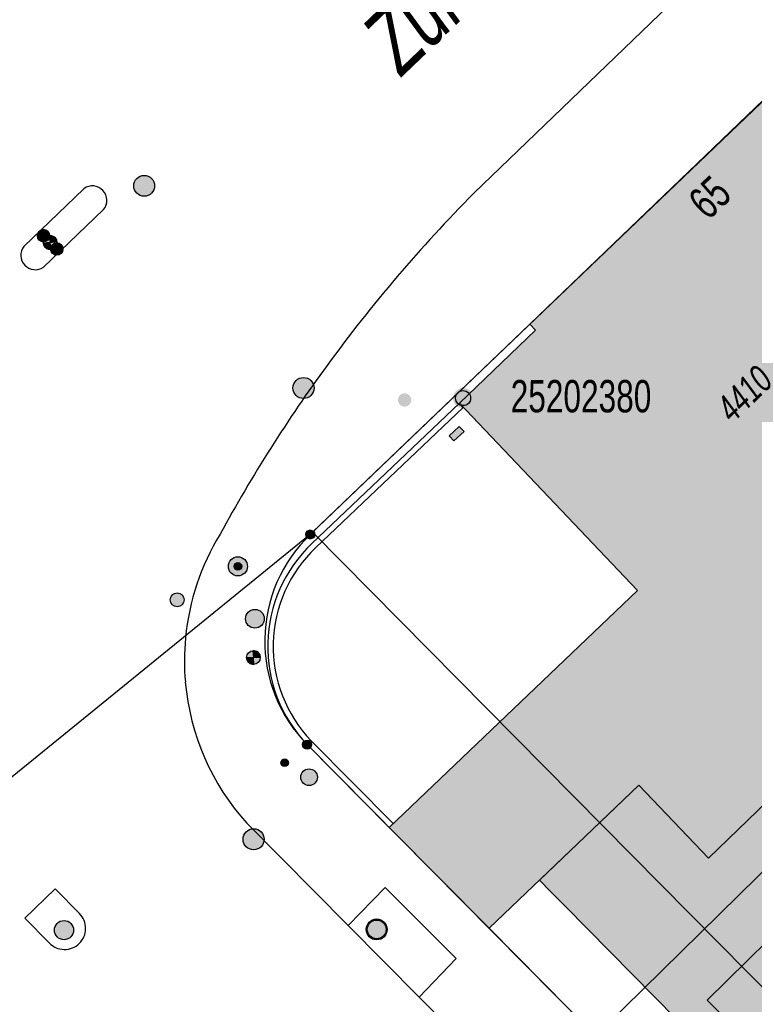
# Model space of a CAD drawing. Header units: metres. Extents: x 2695751 to 2696029, y 1260877 to 1261206.
# Tile 57 of 69: x 2695860 to 2695886, y 1261119 to 1261154. Entities that reach past the tile are written whole.
import ezdxf

# ---------------------------------------------------------------- set-up
doc = ezdxf.new("R2010")
doc.units = ezdxf.units.M
doc.linetypes.add('AUSGEZOGEN', pattern=[0])
for name, color, linetype in [('AV_Flächen (EO)', 7, 'AUSGEZOGEN'), ('AV_Gebäudeflächen (BB)', 7, 'AUSGEZOGEN'), ('AV_Gebäudeflächen ut.', 7, 'AUSGEZOGEN'), ('AV_Haus-Nr.', 7, 'AUSGEZOGEN'), ('AV_Höhenfixpunkt-Nr.', 7, 'AUSGEZOGEN'), ('AV_Linien (BB)', 7, 'AUSGEZOGEN'), ('AV_Strassennamen', 7, 'AUSGEZOGEN'), ('AV_Versicherung-Nr.', 7, 'AUSGEZOGEN'), ('Liegenschaftsgrenzen', 7, 'AUSGEZOGEN'), ('PFAV', 255, 'AUSGEZOGEN'), ('PFAW', 255, 'AUSGEZOGEN'), ('PFEW', 255, 'AUSGEZOGEN'), ('PFGA', 255, 'AUSGEZOGEN'), ('PFWA', 255, 'AUSGEZOGEN'), ('RAEW', 8, 'AUSGEZOGEN'), ('RP_Abstandslinie', 7, 'AUSGEZOGEN')]:
    doc.layers.add(name, color=color, linetype=linetype)
doc.styles.add('ARIAL', font='arial.ttf')

msp = doc.modelspace()

# ---------------------------------------------------------------- hatches: boundary and pattern name
at = {"layer": 'AV_Gebäudeflächen (BB)', "true_color": 0xd2d2d2, "transparency": 33554687}
msp.add_hatch(color=254, dxfattribs=at).paths.add_polyline_path([(2695898.74, 1261148.73), (2695891.76, 1261156.04), (2695878.371, 1261143.22), (2695878.576, 1261143.007), (2695875.837, 1261140.373), (2695882.233, 1261133.65), (2695873.316, 1261125.135), (2695876.905, 1261121.514), (2695881.16, 1261125.577), (2695882.281, 1261126.648), (2695884.785, 1261124.026), (2695890.427, 1261129.48), (2695889.224, 1261130.739), (2695895.665, 1261136.946), (2695891.276, 1261141.584)])
at = {"layer": 'AV_Gebäudeflächen ut.', "true_color": 0xf5f5f5, "transparency": 33554687}
msp.add_hatch(color=7, dxfattribs=at).paths.add_polyline_path([(2695920.674, 1261104.012), (2695921.253, 1261103.412), (2695923.977, 1261100.589), (2695924.363, 1261100.189), (2695928.364, 1261104.157), (2695928.401, 1261110.115), (2695910.863, 1261127.899), (2695906.013, 1261132.83), (2695902.491, 1261136.388), (2695901.163, 1261137.738), (2695900.023, 1261138.852), (2695896.884, 1261135.658), (2695890.427, 1261129.48), (2695884.785, 1261124.026), (2695882.281, 1261126.648), (2695878.715, 1261123.242), (2695879.128, 1261122.823), (2695879.651, 1261122.293), (2695888.429, 1261113.373), (2695889.912, 1261111.872), (2695895.271, 1261106.429), (2695895.888, 1261105.802), (2695897.102, 1261104.565), (2695897.815, 1261103.843), (2695900.651, 1261100.989), (2695902.133, 1261099.484), (2695907.093, 1261094.494), (2695908.572, 1261092.969), (2695908.875, 1261092.681), (2695909, 1261092.552), (2695913.563, 1261096.968), (2695913.438, 1261097.097), (2695910.722, 1261099.837), (2695912.103, 1261101.208), (2695910.196, 1261103.128), (2695908.815, 1261101.757), (2695906.07, 1261104.543), (2695907.444, 1261105.891), (2695905.562, 1261107.808), (2695904.181, 1261106.454), (2695899.499, 1261111.226), (2695900.822, 1261112.538), (2695898.854, 1261114.522), (2695897.531, 1261113.21), (2695892.934, 1261117.886), (2695894.3, 1261119.235), (2695892.427, 1261121.132), (2695891.061, 1261119.783), (2695886.981, 1261123.902), (2695895.994, 1261132.798), (2695922.576, 1261105.896)])
at = {"layer": 'PFAV', "transparency": 33554687}
for points in [[(2695876.332, 1261140.56), (2695876.324, 1261140.633), (2695876.302, 1261140.703), (2695876.267, 1261140.767), (2695876.219, 1261140.822), (2695876.161, 1261140.867), (2695876.096, 1261140.899), (2695876.025, 1261140.918), (2695875.952, 1261140.921), (2695875.879, 1261140.91), (2695875.811, 1261140.885), (2695875.749, 1261140.846), (2695875.695, 1261140.796), (2695875.654, 1261140.736), (2695875.625, 1261140.668), (2695875.61, 1261140.597), (2695875.61, 1261140.523), (2695875.625, 1261140.452), (2695875.654, 1261140.384), (2695875.695, 1261140.324), (2695875.749, 1261140.274), (2695875.811, 1261140.235), (2695875.879, 1261140.21), (2695875.952, 1261140.199), (2695876.025, 1261140.202), (2695876.096, 1261140.221), (2695876.161, 1261140.253), (2695876.219, 1261140.298), (2695876.267, 1261140.353), (2695876.302, 1261140.417), (2695876.324, 1261140.487)], [(2695870.636, 1261135.659), (2695870.633, 1261135.692), (2695870.623, 1261135.723), (2695870.607, 1261135.752), (2695870.586, 1261135.777), (2695870.56, 1261135.797), (2695870.53, 1261135.811), (2695870.499, 1261135.82), (2695870.466, 1261135.821), (2695870.433, 1261135.816), (2695870.402, 1261135.805), (2695870.375, 1261135.788), (2695870.351, 1261135.765), (2695870.332, 1261135.738), (2695870.319, 1261135.708), (2695870.312, 1261135.675), (2695870.312, 1261135.643), (2695870.319, 1261135.61), (2695870.332, 1261135.58), (2695870.351, 1261135.553), (2695870.375, 1261135.53), (2695870.402, 1261135.513), (2695870.433, 1261135.502), (2695870.466, 1261135.497), (2695870.499, 1261135.498), (2695870.53, 1261135.507), (2695870.56, 1261135.521), (2695870.586, 1261135.541), (2695870.607, 1261135.566), (2695870.623, 1261135.595), (2695870.633, 1261135.626)], [(2695870.526, 1261128.109), (2695870.523, 1261128.142), (2695870.513, 1261128.173), (2695870.497, 1261128.202), (2695870.476, 1261128.227), (2695870.45, 1261128.247), (2695870.42, 1261128.261), (2695870.389, 1261128.27), (2695870.356, 1261128.271), (2695870.323, 1261128.266), (2695870.292, 1261128.255), (2695870.265, 1261128.238), (2695870.241, 1261128.215), (2695870.222, 1261128.188), (2695870.209, 1261128.158), (2695870.202, 1261128.125), (2695870.202, 1261128.093), (2695870.209, 1261128.06), (2695870.222, 1261128.03), (2695870.241, 1261128.003), (2695870.265, 1261127.98), (2695870.292, 1261127.963), (2695870.323, 1261127.952), (2695870.356, 1261127.947), (2695870.389, 1261127.948), (2695870.42, 1261127.957), (2695870.45, 1261127.971), (2695870.476, 1261127.991), (2695870.497, 1261128.016), (2695870.513, 1261128.045), (2695870.523, 1261128.076)]]:
    msp.add_hatch(color=7, dxfattribs=at).paths.add_polyline_path(points)
at = {"layer": 'PFAW', "transparency": 33554687}
for points in [[(2695870.613, 1261140.924), (2695870.605, 1261141), (2695870.582, 1261141.073), (2695870.545, 1261141.14), (2695870.495, 1261141.199), (2695870.434, 1261141.246), (2695870.365, 1261141.279), (2695870.291, 1261141.299), (2695870.215, 1261141.302), (2695870.139, 1261141.291), (2695870.067, 1261141.264), (2695870.002, 1261141.224), (2695869.946, 1261141.171), (2695869.903, 1261141.108), (2695869.872, 1261141.037), (2695869.857, 1261140.962), (2695869.857, 1261140.886), (2695869.872, 1261140.811), (2695869.903, 1261140.74), (2695869.946, 1261140.677), (2695870.002, 1261140.624), (2695870.067, 1261140.584), (2695870.139, 1261140.557), (2695870.215, 1261140.546), (2695870.291, 1261140.549), (2695870.365, 1261140.569), (2695870.434, 1261140.602), (2695870.495, 1261140.649), (2695870.545, 1261140.708), (2695870.582, 1261140.775), (2695870.605, 1261140.848)], [(2695868.819, 1261124.707), (2695868.811, 1261124.783), (2695868.788, 1261124.856), (2695868.751, 1261124.923), (2695868.701, 1261124.982), (2695868.64, 1261125.029), (2695868.571, 1261125.062), (2695868.497, 1261125.082), (2695868.421, 1261125.085), (2695868.345, 1261125.074), (2695868.273, 1261125.047), (2695868.208, 1261125.007), (2695868.152, 1261124.954), (2695868.109, 1261124.891), (2695868.078, 1261124.82), (2695868.063, 1261124.745), (2695868.063, 1261124.669), (2695868.078, 1261124.594), (2695868.109, 1261124.523), (2695868.152, 1261124.46), (2695868.208, 1261124.407), (2695868.273, 1261124.367), (2695868.345, 1261124.34), (2695868.421, 1261124.329), (2695868.497, 1261124.332), (2695868.571, 1261124.352), (2695868.64, 1261124.385), (2695868.701, 1261124.432), (2695868.751, 1261124.491), (2695868.788, 1261124.558), (2695868.811, 1261124.631)]]:
    msp.add_hatch(color=253, dxfattribs=at).paths.add_polyline_path(points)
at = {"layer": 'PFEW', "transparency": 33554687}
for points in [[(2695864.873, 1261148.275), (2695864.849, 1261148.346), (2695864.81, 1261148.412), (2695864.76, 1261148.468), (2695864.698, 1261148.513), (2695864.63, 1261148.545), (2695864.556, 1261148.562), (2695864.48, 1261148.564), (2695864.405, 1261148.551), (2695864.335, 1261148.523), (2695864.271, 1261148.481), (2695864.218, 1261148.427), (2695864.176, 1261148.364), (2695864.148, 1261148.293), (2695864.134, 1261148.219), (2695864.136, 1261148.143), (2695864.153, 1261148.069), (2695864.185, 1261148), (2695864.23, 1261147.939), (2695864.286, 1261147.888), (2695864.351, 1261147.849), (2695864.423, 1261147.825), (2695864.498, 1261147.815), (2695864.574, 1261147.821), (2695864.647, 1261147.842), (2695864.714, 1261147.877), (2695864.773, 1261147.925), (2695864.821, 1261147.983), (2695864.856, 1261148.051), (2695864.877, 1261148.124), (2695864.883, 1261148.199)], [(2695861.045, 1261146.239), (2695861.06, 1261146.255), (2695861.074, 1261146.273), (2695861.085, 1261146.292), (2695861.094, 1261146.313), (2695861.101, 1261146.334), (2695861.107, 1261146.356), (2695861.109, 1261146.378), (2695861.11, 1261146.4), (2695861.108, 1261146.423), (2695861.104, 1261146.445), (2695861.098, 1261146.466), (2695861.09, 1261146.487), (2695861.079, 1261146.507), (2695861.067, 1261146.525), (2695861.053, 1261146.543), (2695861.037, 1261146.558), (2695861.02, 1261146.572), (2695861.001, 1261146.585), (2695860.981, 1261146.595), (2695860.961, 1261146.603), (2695860.939, 1261146.61), (2695860.917, 1261146.614), (2695860.895, 1261146.615), (2695860.873, 1261146.615), (2695860.85, 1261146.612), (2695860.829, 1261146.607), (2695860.808, 1261146.6), (2695860.787, 1261146.59), (2695860.768, 1261146.579), (2695860.75, 1261146.566), (2695860.733, 1261146.551), (2695860.718, 1261146.534), (2695860.705, 1261146.516), (2695860.694, 1261146.497), (2695860.684, 1261146.476), (2695860.677, 1261146.455), (2695860.672, 1261146.434), (2695860.669, 1261146.411), (2695860.669, 1261146.389), (2695860.67, 1261146.367), (2695860.674, 1261146.345), (2695860.681, 1261146.323), (2695860.689, 1261146.303), (2695860.699, 1261146.283), (2695860.712, 1261146.264), (2695860.726, 1261146.247), (2695860.741, 1261146.231), (2695860.759, 1261146.217), (2695860.777, 1261146.205), (2695860.797, 1261146.194), (2695860.818, 1261146.186), (2695860.839, 1261146.18), (2695860.861, 1261146.176), (2695860.884, 1261146.174), (2695860.906, 1261146.175), (2695860.928, 1261146.177), (2695860.95, 1261146.183), (2695860.971, 1261146.19), (2695860.992, 1261146.199), (2695861.011, 1261146.21), (2695861.029, 1261146.224)], [(2695861.293, 1261146.332), (2695861.254, 1261146.362), (2695861.209, 1261146.384), (2695861.16, 1261146.396), (2695861.11, 1261146.399), (2695861.061, 1261146.391), (2695861.014, 1261146.373), (2695860.972, 1261146.346), (2695860.936, 1261146.312), (2695860.907, 1261146.271), (2695860.888, 1261146.225), (2695860.878, 1261146.175), (2695860.878, 1261146.125), (2695860.889, 1261146.077), (2695860.909, 1261146.031), (2695860.937, 1261145.99), (2695860.974, 1261145.955), (2695861.016, 1261145.929), (2695861.063, 1261145.912), (2695861.113, 1261145.905), (2695861.163, 1261145.908), (2695861.211, 1261145.92), (2695861.256, 1261145.943), (2695861.295, 1261145.974), (2695861.328, 1261146.012), (2695861.352, 1261146.055), (2695861.366, 1261146.103), (2695861.371, 1261146.153), (2695861.366, 1261146.203), (2695861.351, 1261146.25), (2695861.326, 1261146.294)], [(2695861.211, 1261146.073), (2695861.196, 1261146.057), (2695861.182, 1261146.039), (2695861.171, 1261146.02), (2695861.162, 1261145.999), (2695861.155, 1261145.978), (2695861.149, 1261145.956), (2695861.147, 1261145.934), (2695861.146, 1261145.912), (2695861.148, 1261145.889), (2695861.152, 1261145.867), (2695861.158, 1261145.846), (2695861.166, 1261145.825), (2695861.177, 1261145.805), (2695861.189, 1261145.787), (2695861.203, 1261145.769), (2695861.219, 1261145.754), (2695861.236, 1261145.74), (2695861.255, 1261145.727), (2695861.275, 1261145.717), (2695861.295, 1261145.709), (2695861.317, 1261145.702), (2695861.339, 1261145.698), (2695861.361, 1261145.697), (2695861.383, 1261145.697), (2695861.406, 1261145.7), (2695861.427, 1261145.705), (2695861.448, 1261145.712), (2695861.469, 1261145.722), (2695861.488, 1261145.733), (2695861.506, 1261145.746), (2695861.523, 1261145.761), (2695861.538, 1261145.778), (2695861.551, 1261145.796), (2695861.562, 1261145.815), (2695861.572, 1261145.836), (2695861.579, 1261145.857), (2695861.584, 1261145.878), (2695861.587, 1261145.901), (2695861.587, 1261145.923), (2695861.586, 1261145.945), (2695861.582, 1261145.967), (2695861.575, 1261145.989), (2695861.567, 1261146.009), (2695861.557, 1261146.029), (2695861.544, 1261146.048), (2695861.53, 1261146.065), (2695861.515, 1261146.081), (2695861.497, 1261146.095), (2695861.479, 1261146.107), (2695861.459, 1261146.118), (2695861.438, 1261146.126), (2695861.417, 1261146.132), (2695861.395, 1261146.136), (2695861.372, 1261146.138), (2695861.35, 1261146.137), (2695861.328, 1261146.135), (2695861.306, 1261146.129), (2695861.285, 1261146.122), (2695861.264, 1261146.113), (2695861.245, 1261146.102), (2695861.227, 1261146.088)], [(2695867.532, 1261134.514), (2695867.534, 1261134.479), (2695867.54, 1261134.444), (2695867.548, 1261134.411), (2695867.56, 1261134.378), (2695867.576, 1261134.347), (2695867.594, 1261134.317), (2695867.615, 1261134.29), (2695867.639, 1261134.265), (2695867.666, 1261134.242), (2695867.694, 1261134.222), (2695867.725, 1261134.205), (2695867.757, 1261134.191), (2695867.79, 1261134.181), (2695867.824, 1261134.174), (2695867.859, 1261134.17), (2695867.894, 1261134.17), (2695867.928, 1261134.174), (2695867.962, 1261134.181), (2695867.996, 1261134.191), (2695868.028, 1261134.205), (2695868.058, 1261134.222), (2695868.087, 1261134.242), (2695868.113, 1261134.265), (2695868.137, 1261134.29), (2695868.158, 1261134.317), (2695868.177, 1261134.347), (2695868.192, 1261134.378), (2695868.204, 1261134.411), (2695868.213, 1261134.444), (2695868.218, 1261134.479), (2695868.22, 1261134.514), (2695868.218, 1261134.548), (2695868.213, 1261134.583), (2695868.204, 1261134.617), (2695868.192, 1261134.649), (2695868.177, 1261134.681), (2695868.158, 1261134.71), (2695868.137, 1261134.738), (2695868.113, 1261134.763), (2695868.087, 1261134.786), (2695868.058, 1261134.805), (2695868.028, 1261134.822), (2695867.996, 1261134.836), (2695867.962, 1261134.846), (2695867.928, 1261134.853), (2695867.894, 1261134.857), (2695867.859, 1261134.857), (2695867.824, 1261134.853), (2695867.79, 1261134.846), (2695867.757, 1261134.836), (2695867.725, 1261134.822), (2695867.694, 1261134.805), (2695867.666, 1261134.786), (2695867.639, 1261134.763), (2695867.615, 1261134.738), (2695867.594, 1261134.71), (2695867.576, 1261134.681), (2695867.56, 1261134.649), (2695867.548, 1261134.617), (2695867.54, 1261134.583), (2695867.534, 1261134.548)], [(2695868.151, 1261132.632), (2695868.152, 1261132.598), (2695868.157, 1261132.564), (2695868.166, 1261132.531), (2695868.178, 1261132.499), (2695868.193, 1261132.468), (2695868.211, 1261132.439), (2695868.232, 1261132.412), (2695868.255, 1261132.387), (2695868.281, 1261132.365), (2695868.309, 1261132.346), (2695868.339, 1261132.329), (2695868.371, 1261132.316), (2695868.403, 1261132.305), (2695868.437, 1261132.298), (2695868.471, 1261132.295), (2695868.505, 1261132.295), (2695868.539, 1261132.298), (2695868.573, 1261132.305), (2695868.605, 1261132.316), (2695868.637, 1261132.329), (2695868.667, 1261132.346), (2695868.695, 1261132.365), (2695868.721, 1261132.387), (2695868.744, 1261132.412), (2695868.765, 1261132.439), (2695868.783, 1261132.468), (2695868.798, 1261132.499), (2695868.81, 1261132.531), (2695868.819, 1261132.564), (2695868.824, 1261132.598), (2695868.825, 1261132.632), (2695868.824, 1261132.666), (2695868.819, 1261132.7), (2695868.81, 1261132.733), (2695868.798, 1261132.765), (2695868.783, 1261132.796), (2695868.765, 1261132.825), (2695868.744, 1261132.852), (2695868.721, 1261132.877), (2695868.695, 1261132.899), (2695868.667, 1261132.918), (2695868.637, 1261132.935), (2695868.605, 1261132.948), (2695868.573, 1261132.959), (2695868.539, 1261132.966), (2695868.505, 1261132.969), (2695868.471, 1261132.969), (2695868.437, 1261132.966), (2695868.403, 1261132.959), (2695868.371, 1261132.948), (2695868.339, 1261132.935), (2695868.309, 1261132.918), (2695868.281, 1261132.899), (2695868.255, 1261132.877), (2695868.232, 1261132.852), (2695868.211, 1261132.825), (2695868.193, 1261132.796), (2695868.178, 1261132.765), (2695868.166, 1261132.733), (2695868.157, 1261132.7), (2695868.152, 1261132.666)], [(2695868.613, 1261131.404), (2695868.575, 1261131.437), (2695868.532, 1261131.462), (2695868.484, 1261131.477), (2695868.434, 1261131.482), (2695868.385, 1261131.477), (2695868.337, 1261131.463), (2695868.293, 1261131.439), (2695868.255, 1261131.407), (2695868.224, 1261131.367), (2695868.202, 1261131.322), (2695868.189, 1261131.274), (2695868.186, 1261131.224), (2695868.193, 1261131.175), (2695868.21, 1261131.128), (2695868.236, 1261131.085), (2695868.271, 1261131.049), (2695868.311, 1261131.02), (2695868.357, 1261131), (2695868.406, 1261130.989), (2695868.456, 1261130.989), (2695868.505, 1261130.999), (2695868.551, 1261131.018), (2695868.593, 1261131.046), (2695868.627, 1261131.082), (2695868.654, 1261131.125), (2695868.672, 1261131.171), (2695868.68, 1261131.221), (2695868.677, 1261131.271), (2695868.665, 1261131.319), (2695868.643, 1261131.364)], [(2695861.282, 1261121.442), (2695861.284, 1261121.407), (2695861.29, 1261121.372), (2695861.298, 1261121.339), (2695861.31, 1261121.306), (2695861.326, 1261121.275), (2695861.344, 1261121.245), (2695861.365, 1261121.218), (2695861.389, 1261121.193), (2695861.416, 1261121.17), (2695861.444, 1261121.15), (2695861.475, 1261121.133), (2695861.507, 1261121.119), (2695861.54, 1261121.109), (2695861.574, 1261121.102), (2695861.609, 1261121.098), (2695861.644, 1261121.098), (2695861.678, 1261121.102), (2695861.712, 1261121.109), (2695861.746, 1261121.119), (2695861.778, 1261121.133), (2695861.808, 1261121.15), (2695861.837, 1261121.17), (2695861.863, 1261121.193), (2695861.887, 1261121.218), (2695861.908, 1261121.245), (2695861.927, 1261121.275), (2695861.942, 1261121.306), (2695861.954, 1261121.339), (2695861.963, 1261121.372), (2695861.968, 1261121.407), (2695861.97, 1261121.442), (2695861.968, 1261121.476), (2695861.963, 1261121.511), (2695861.954, 1261121.545), (2695861.942, 1261121.577), (2695861.927, 1261121.609), (2695861.908, 1261121.638), (2695861.887, 1261121.666), (2695861.863, 1261121.691), (2695861.837, 1261121.714), (2695861.808, 1261121.733), (2695861.778, 1261121.75), (2695861.746, 1261121.764), (2695861.712, 1261121.774), (2695861.678, 1261121.781), (2695861.644, 1261121.785), (2695861.609, 1261121.785), (2695861.574, 1261121.781), (2695861.54, 1261121.774), (2695861.507, 1261121.764), (2695861.475, 1261121.75), (2695861.444, 1261121.733), (2695861.416, 1261121.714), (2695861.389, 1261121.691), (2695861.365, 1261121.666), (2695861.344, 1261121.638), (2695861.326, 1261121.609), (2695861.31, 1261121.577), (2695861.298, 1261121.545), (2695861.29, 1261121.511), (2695861.284, 1261121.476)], [(2695873.239, 1261121.467), (2695873.231, 1261121.542), (2695873.209, 1261121.615), (2695873.172, 1261121.681), (2695873.122, 1261121.739), (2695873.062, 1261121.785), (2695872.994, 1261121.819), (2695872.921, 1261121.838), (2695872.845, 1261121.842), (2695872.77, 1261121.83), (2695872.699, 1261121.804), (2695872.634, 1261121.764), (2695872.579, 1261121.711), (2695872.536, 1261121.649), (2695872.506, 1261121.579), (2695872.491, 1261121.505), (2695872.491, 1261121.429), (2695872.506, 1261121.355), (2695872.536, 1261121.285), (2695872.579, 1261121.223), (2695872.634, 1261121.17), (2695872.699, 1261121.13), (2695872.77, 1261121.104), (2695872.845, 1261121.092), (2695872.921, 1261121.096), (2695872.994, 1261121.115), (2695873.062, 1261121.149), (2695873.122, 1261121.195), (2695873.172, 1261121.253), (2695873.209, 1261121.319), (2695873.231, 1261121.392)], [(2695872.527, 1261121.467), (2695872.528, 1261121.433), (2695872.533, 1261121.399), (2695872.542, 1261121.366), (2695872.554, 1261121.334), (2695872.569, 1261121.303), (2695872.587, 1261121.274), (2695872.608, 1261121.247), (2695872.631, 1261121.222), (2695872.657, 1261121.2), (2695872.685, 1261121.181), (2695872.715, 1261121.164), (2695872.747, 1261121.151), (2695872.779, 1261121.14), (2695872.813, 1261121.133), (2695872.847, 1261121.13), (2695872.881, 1261121.13), (2695872.915, 1261121.133), (2695872.949, 1261121.14), (2695872.981, 1261121.151), (2695873.013, 1261121.164), (2695873.043, 1261121.181), (2695873.071, 1261121.2), (2695873.097, 1261121.222), (2695873.12, 1261121.247), (2695873.141, 1261121.274), (2695873.159, 1261121.303), (2695873.174, 1261121.334), (2695873.186, 1261121.366), (2695873.195, 1261121.399), (2695873.2, 1261121.433), (2695873.201, 1261121.467), (2695873.2, 1261121.501), (2695873.195, 1261121.535), (2695873.186, 1261121.568), (2695873.174, 1261121.6), (2695873.159, 1261121.631), (2695873.141, 1261121.66), (2695873.12, 1261121.687), (2695873.097, 1261121.712), (2695873.071, 1261121.734), (2695873.043, 1261121.753), (2695873.013, 1261121.77), (2695872.981, 1261121.783), (2695872.949, 1261121.794), (2695872.915, 1261121.801), (2695872.881, 1261121.804), (2695872.847, 1261121.804), (2695872.813, 1261121.801), (2695872.779, 1261121.794), (2695872.747, 1261121.783), (2695872.715, 1261121.77), (2695872.685, 1261121.753), (2695872.657, 1261121.734), (2695872.631, 1261121.712), (2695872.608, 1261121.687), (2695872.587, 1261121.66), (2695872.569, 1261121.631), (2695872.554, 1261121.6), (2695872.542, 1261121.568), (2695872.533, 1261121.535), (2695872.528, 1261121.501)]]:
    msp.add_hatch(color=7, dxfattribs=at).paths.add_polyline_path(points)
h = msp.add_hatch(color=7, dxfattribs=at)
h.paths.add_polyline_path([(2695870.133, 1261126.937), (2695870.135, 1261126.907), (2695870.139, 1261126.877), (2695870.147, 1261126.847), (2695870.157, 1261126.819), (2695870.171, 1261126.792), (2695870.187, 1261126.766), (2695870.206, 1261126.742), (2695870.226, 1261126.72), (2695870.25, 1261126.7), (2695870.274, 1261126.683), (2695870.301, 1261126.668), (2695870.329, 1261126.656), (2695870.358, 1261126.647), (2695870.388, 1261126.641), (2695870.418, 1261126.637), (2695870.448, 1261126.637), (2695870.479, 1261126.641), (2695870.508, 1261126.647), (2695870.537, 1261126.656), (2695870.565, 1261126.668), (2695870.592, 1261126.683), (2695870.617, 1261126.7), (2695870.64, 1261126.72), (2695870.661, 1261126.742), (2695870.679, 1261126.766), (2695870.695, 1261126.792), (2695870.709, 1261126.819), (2695870.719, 1261126.847), (2695870.727, 1261126.877), (2695870.732, 1261126.907), (2695870.733, 1261126.937), (2695870.732, 1261126.967), (2695870.727, 1261126.997), (2695870.719, 1261127.027), (2695870.709, 1261127.055), (2695870.695, 1261127.083), (2695870.679, 1261127.108), (2695870.661, 1261127.133), (2695870.64, 1261127.155), (2695870.617, 1261127.174), (2695870.592, 1261127.192), (2695870.565, 1261127.206), (2695870.537, 1261127.218), (2695870.508, 1261127.228), (2695870.479, 1261127.234), (2695870.448, 1261127.237), (2695870.418, 1261127.237), (2695870.388, 1261127.234), (2695870.358, 1261127.228), (2695870.329, 1261127.218), (2695870.301, 1261127.206), (2695870.274, 1261127.192), (2695870.25, 1261127.174), (2695870.226, 1261127.155), (2695870.206, 1261127.133), (2695870.187, 1261127.108), (2695870.171, 1261127.083), (2695870.157, 1261127.055), (2695870.147, 1261127.027), (2695870.139, 1261126.997), (2695870.135, 1261126.967)])
h.paths.add_polyline_path([(2695870.439, 1261126.938), (2695870.439, 1261126.937), (2695870.439, 1261126.936), (2695870.439, 1261126.936), (2695870.439, 1261126.935), (2695870.439, 1261126.935), (2695870.438, 1261126.934), (2695870.438, 1261126.934), (2695870.438, 1261126.933), (2695870.437, 1261126.933), (2695870.437, 1261126.932), (2695870.436, 1261126.932), (2695870.436, 1261126.932), (2695870.435, 1261126.931), (2695870.435, 1261126.931), (2695870.434, 1261126.931), (2695870.433, 1261126.931), (2695870.433, 1261126.931), (2695870.432, 1261126.931), (2695870.432, 1261126.931), (2695870.431, 1261126.931), (2695870.431, 1261126.932), (2695870.43, 1261126.932), (2695870.43, 1261126.932), (2695870.429, 1261126.933), (2695870.429, 1261126.933), (2695870.428, 1261126.934), (2695870.428, 1261126.934), (2695870.428, 1261126.935), (2695870.427, 1261126.935), (2695870.427, 1261126.936), (2695870.427, 1261126.936), (2695870.427, 1261126.937), (2695870.427, 1261126.938), (2695870.427, 1261126.938), (2695870.427, 1261126.939), (2695870.428, 1261126.939), (2695870.428, 1261126.94), (2695870.428, 1261126.941), (2695870.429, 1261126.941), (2695870.429, 1261126.941), (2695870.43, 1261126.942), (2695870.43, 1261126.942), (2695870.431, 1261126.942), (2695870.431, 1261126.943), (2695870.432, 1261126.943), (2695870.432, 1261126.943), (2695870.433, 1261126.943), (2695870.433, 1261126.943), (2695870.434, 1261126.943), (2695870.435, 1261126.943), (2695870.435, 1261126.943), (2695870.436, 1261126.942), (2695870.436, 1261126.942), (2695870.437, 1261126.942), (2695870.437, 1261126.941), (2695870.438, 1261126.941), (2695870.438, 1261126.941), (2695870.438, 1261126.94), (2695870.439, 1261126.939), (2695870.439, 1261126.939), (2695870.439, 1261126.938)], flags=16)
at = {"layer": 'PFGA', "transparency": 33554687}
for points in [[(2695875.467, 1261139.203), (2695875.638, 1261139.021), (2695876.003, 1261139.363), (2695875.832, 1261139.545)], [(2695865.872, 1261133.484), (2695865.834, 1261133.516), (2695865.789, 1261133.54), (2695865.74, 1261133.555), (2695865.69, 1261133.559), (2695865.64, 1261133.553), (2695865.592, 1261133.537), (2695865.548, 1261133.512), (2695865.51, 1261133.478), (2695865.48, 1261133.438), (2695865.458, 1261133.392), (2695865.446, 1261133.343), (2695865.445, 1261133.292), (2695865.453, 1261133.242), (2695865.471, 1261133.195), (2695865.499, 1261133.153), (2695865.534, 1261133.117), (2695865.576, 1261133.088), (2695865.623, 1261133.069), (2695865.673, 1261133.06), (2695865.723, 1261133.061), (2695865.773, 1261133.072), (2695865.819, 1261133.092), (2695865.86, 1261133.122), (2695865.894, 1261133.159), (2695865.92, 1261133.203), (2695865.937, 1261133.25), (2695865.944, 1261133.3), (2695865.94, 1261133.351), (2695865.927, 1261133.4), (2695865.904, 1261133.445)]]:
    msp.add_hatch(color=7, dxfattribs=at).paths.add_polyline_path(points)
at = {"layer": 'PFWA', "transparency": 33554687}
msp.add_hatch(color=7, dxfattribs=at).paths.add_polyline_path([(2695874.036, 1261140.661), (2695874.018, 1261140.677), (2695873.999, 1261140.692), (2695873.978, 1261140.704), (2695873.956, 1261140.714), (2695873.934, 1261140.722), (2695873.91, 1261140.728), (2695873.886, 1261140.731), (2695873.862, 1261140.732), (2695873.838, 1261140.73), (2695873.815, 1261140.726), (2695873.791, 1261140.719), (2695873.769, 1261140.711), (2695873.748, 1261140.7), (2695873.727, 1261140.686), (2695873.709, 1261140.671), (2695873.691, 1261140.654), (2695873.676, 1261140.636), (2695873.663, 1261140.616), (2695873.652, 1261140.594), (2695873.642, 1261140.572), (2695873.636, 1261140.549), (2695873.631, 1261140.525), (2695873.629, 1261140.501), (2695873.63, 1261140.477), (2695873.633, 1261140.453), (2695873.638, 1261140.43), (2695873.646, 1261140.407), (2695873.656, 1261140.385), (2695873.668, 1261140.364), (2695873.682, 1261140.345), (2695873.698, 1261140.327), (2695873.716, 1261140.311), (2695873.735, 1261140.296), (2695873.756, 1261140.284), (2695873.778, 1261140.274), (2695873.8, 1261140.266), (2695873.824, 1261140.26), (2695873.848, 1261140.257), (2695873.872, 1261140.256), (2695873.896, 1261140.258), (2695873.919, 1261140.262), (2695873.943, 1261140.269), (2695873.965, 1261140.277), (2695873.986, 1261140.288), (2695874.007, 1261140.302), (2695874.025, 1261140.317), (2695874.043, 1261140.334), (2695874.058, 1261140.352), (2695874.071, 1261140.372), (2695874.082, 1261140.394), (2695874.092, 1261140.416), (2695874.098, 1261140.439), (2695874.103, 1261140.463), (2695874.105, 1261140.487), (2695874.104, 1261140.511), (2695874.101, 1261140.535), (2695874.096, 1261140.558), (2695874.088, 1261140.581), (2695874.078, 1261140.603), (2695874.066, 1261140.624), (2695874.052, 1261140.643)])
at = {"layer": 'RAEW', "transparency": 33554687}
for color, points in [(8, [(2695861.11, 1261146.395), (2695861.109, 1261146.417), (2695861.105, 1261146.439), (2695861.1, 1261146.461), (2695861.092, 1261146.482), (2695861.082, 1261146.502), (2695861.07, 1261146.521), (2695861.057, 1261146.538), (2695861.041, 1261146.555), (2695861.024, 1261146.569), (2695861.006, 1261146.582), (2695860.987, 1261146.593), (2695860.966, 1261146.602), (2695860.945, 1261146.608), (2695860.923, 1261146.613), (2695860.901, 1261146.615), (2695860.878, 1261146.615), (2695860.856, 1261146.613), (2695860.834, 1261146.608), (2695860.813, 1261146.602), (2695860.792, 1261146.593), (2695860.773, 1261146.582), (2695860.754, 1261146.569), (2695860.737, 1261146.555), (2695860.722, 1261146.538), (2695860.708, 1261146.521), (2695860.696, 1261146.502), (2695860.687, 1261146.482), (2695860.679, 1261146.461), (2695860.673, 1261146.439), (2695860.67, 1261146.417), (2695860.669, 1261146.395)]), (1, [(2695861.093, 1261146.397), (2695861.128, 1261146.156), (2695861.374, 1261146.183), (2695861.372, 1261146.196), (2695861.37, 1261146.208), (2695861.366, 1261146.22), (2695861.363, 1261146.232), (2695861.358, 1261146.244), (2695861.353, 1261146.256), (2695861.347, 1261146.267), (2695861.341, 1261146.279), (2695861.335, 1261146.289), (2695861.327, 1261146.3), (2695861.319, 1261146.31), (2695861.311, 1261146.319), (2695861.302, 1261146.328), (2695861.293, 1261146.337), (2695861.283, 1261146.345), (2695861.273, 1261146.353), (2695861.263, 1261146.36), (2695861.252, 1261146.367), (2695861.241, 1261146.373), (2695861.229, 1261146.378), (2695861.217, 1261146.383), (2695861.205, 1261146.387), (2695861.193, 1261146.391), (2695861.181, 1261146.394), (2695861.168, 1261146.396), (2695861.156, 1261146.398), (2695861.143, 1261146.399), (2695861.131, 1261146.4), (2695861.118, 1261146.399), (2695861.105, 1261146.398)]), (1, [(2695861.155, 1261145.91), (2695861.124, 1261146.154), (2695860.882, 1261146.129), (2695860.884, 1261146.117), (2695860.886, 1261146.104), (2695860.889, 1261146.092), (2695860.893, 1261146.08), (2695860.897, 1261146.068), (2695860.902, 1261146.057), (2695860.907, 1261146.045), (2695860.913, 1261146.034), (2695860.919, 1261146.024), (2695860.926, 1261146.013), (2695860.934, 1261146.003), (2695860.942, 1261145.994), (2695860.95, 1261145.984), (2695860.959, 1261145.976), (2695860.969, 1261145.967), (2695860.978, 1261145.959), (2695860.988, 1261145.952), (2695860.999, 1261145.945), (2695861.01, 1261145.939), (2695861.021, 1261145.933), (2695861.032, 1261145.928), (2695861.044, 1261145.924), (2695861.056, 1261145.92), (2695861.068, 1261145.916), (2695861.08, 1261145.914), (2695861.093, 1261145.911), (2695861.105, 1261145.91), (2695861.118, 1261145.909), (2695861.13, 1261145.909), (2695861.143, 1261145.909)]), (8, [(2695861.587, 1261145.917), (2695861.586, 1261145.94), (2695861.583, 1261145.962), (2695861.577, 1261145.983), (2695861.569, 1261146.004), (2695861.56, 1261146.024), (2695861.548, 1261146.043), (2695861.534, 1261146.061), (2695861.519, 1261146.077), (2695861.502, 1261146.092), (2695861.483, 1261146.105), (2695861.464, 1261146.115), (2695861.443, 1261146.124), (2695861.422, 1261146.131), (2695861.4, 1261146.135), (2695861.378, 1261146.138), (2695861.355, 1261146.138), (2695861.333, 1261146.135), (2695861.311, 1261146.131), (2695861.29, 1261146.124), (2695861.269, 1261146.115), (2695861.25, 1261146.105), (2695861.232, 1261146.092), (2695861.215, 1261146.077), (2695861.199, 1261146.061), (2695861.186, 1261146.043), (2695861.174, 1261146.024), (2695861.164, 1261146.004), (2695861.156, 1261145.983), (2695861.151, 1261145.962), (2695861.147, 1261145.94), (2695861.146, 1261145.917)]), (1, [(2695867.739, 1261134.514), (2695867.739, 1261134.5), (2695867.741, 1261134.486), (2695867.745, 1261134.473), (2695867.75, 1261134.46), (2695867.756, 1261134.447), (2695867.763, 1261134.435), (2695867.772, 1261134.424), (2695867.781, 1261134.414), (2695867.792, 1261134.405), (2695867.803, 1261134.397), (2695867.815, 1261134.391), (2695867.828, 1261134.385), (2695867.842, 1261134.381), (2695867.855, 1261134.378), (2695867.869, 1261134.377), (2695867.883, 1261134.377), (2695867.897, 1261134.378), (2695867.91, 1261134.381), (2695867.924, 1261134.385), (2695867.937, 1261134.391), (2695867.949, 1261134.397), (2695867.96, 1261134.405), (2695867.971, 1261134.414), (2695867.98, 1261134.424), (2695867.989, 1261134.435), (2695867.996, 1261134.447), (2695868.002, 1261134.46), (2695868.007, 1261134.473), (2695868.011, 1261134.486), (2695868.013, 1261134.5), (2695868.013, 1261134.514), (2695868.013, 1261134.528), (2695868.011, 1261134.542), (2695868.007, 1261134.555), (2695868.002, 1261134.568), (2695867.996, 1261134.581), (2695867.989, 1261134.593), (2695867.98, 1261134.604), (2695867.971, 1261134.614), (2695867.96, 1261134.623), (2695867.949, 1261134.631), (2695867.937, 1261134.637), (2695867.924, 1261134.643), (2695867.91, 1261134.647), (2695867.897, 1261134.65), (2695867.883, 1261134.651), (2695867.869, 1261134.651), (2695867.855, 1261134.65), (2695867.842, 1261134.647), (2695867.828, 1261134.643), (2695867.815, 1261134.637), (2695867.803, 1261134.631), (2695867.792, 1261134.623), (2695867.781, 1261134.614), (2695867.772, 1261134.604), (2695867.763, 1261134.593), (2695867.756, 1261134.581), (2695867.75, 1261134.568), (2695867.745, 1261134.555), (2695867.741, 1261134.542), (2695867.739, 1261134.528)]), (1, [(2695868.449, 1261130.992), (2695868.433, 1261131.237), (2695868.19, 1261131.228), (2695868.191, 1261131.215), (2695868.193, 1261131.203), (2695868.195, 1261131.19), (2695868.198, 1261131.178), (2695868.201, 1261131.166), (2695868.205, 1261131.154), (2695868.21, 1261131.143), (2695868.215, 1261131.131), (2695868.22, 1261131.12), (2695868.227, 1261131.109), (2695868.234, 1261131.099), (2695868.241, 1261131.089), (2695868.249, 1261131.079), (2695868.257, 1261131.069), (2695868.266, 1261131.061), (2695868.275, 1261131.052), (2695868.285, 1261131.044), (2695868.295, 1261131.037), (2695868.305, 1261131.03), (2695868.316, 1261131.023), (2695868.327, 1261131.018), (2695868.339, 1261131.012), (2695868.35, 1261131.008), (2695868.362, 1261131.003), (2695868.374, 1261131), (2695868.386, 1261130.997), (2695868.399, 1261130.995), (2695868.411, 1261130.993), (2695868.424, 1261130.992), (2695868.436, 1261130.992)]), (1, [(2695868.417, 1261131.482), (2695868.437, 1261131.239), (2695868.684, 1261131.251), (2695868.683, 1261131.263), (2695868.681, 1261131.276), (2695868.679, 1261131.288), (2695868.676, 1261131.301), (2695868.672, 1261131.313), (2695868.668, 1261131.325), (2695868.663, 1261131.336), (2695868.658, 1261131.348), (2695868.651, 1261131.359), (2695868.645, 1261131.37), (2695868.638, 1261131.38), (2695868.63, 1261131.39), (2695868.622, 1261131.4), (2695868.613, 1261131.409), (2695868.604, 1261131.418), (2695868.594, 1261131.427), (2695868.584, 1261131.434), (2695868.574, 1261131.442), (2695868.563, 1261131.448), (2695868.552, 1261131.454), (2695868.54, 1261131.46), (2695868.529, 1261131.465), (2695868.517, 1261131.469), (2695868.505, 1261131.473), (2695868.492, 1261131.476), (2695868.48, 1261131.479), (2695868.467, 1261131.481), (2695868.455, 1261131.482), (2695868.442, 1261131.483), (2695868.429, 1261131.482)]), (1, [(2695869.414, 1261127.454), (2695869.414, 1261127.44), (2695869.416, 1261127.426), (2695869.42, 1261127.413), (2695869.425, 1261127.4), (2695869.431, 1261127.387), (2695869.438, 1261127.375), (2695869.447, 1261127.364), (2695869.456, 1261127.354), (2695869.467, 1261127.345), (2695869.478, 1261127.337), (2695869.49, 1261127.331), (2695869.503, 1261127.325), (2695869.517, 1261127.321), (2695869.53, 1261127.318), (2695869.544, 1261127.317), (2695869.558, 1261127.317), (2695869.572, 1261127.318), (2695869.585, 1261127.321), (2695869.599, 1261127.325), (2695869.612, 1261127.331), (2695869.624, 1261127.337), (2695869.635, 1261127.345), (2695869.646, 1261127.354), (2695869.655, 1261127.364), (2695869.664, 1261127.375), (2695869.671, 1261127.387), (2695869.677, 1261127.4), (2695869.682, 1261127.413), (2695869.686, 1261127.426), (2695869.688, 1261127.44), (2695869.688, 1261127.454), (2695869.688, 1261127.468), (2695869.686, 1261127.482), (2695869.682, 1261127.495), (2695869.677, 1261127.508), (2695869.671, 1261127.521), (2695869.664, 1261127.533), (2695869.655, 1261127.544), (2695869.646, 1261127.554), (2695869.635, 1261127.563), (2695869.624, 1261127.571), (2695869.612, 1261127.577), (2695869.599, 1261127.583), (2695869.585, 1261127.587), (2695869.572, 1261127.59), (2695869.558, 1261127.591), (2695869.544, 1261127.591), (2695869.53, 1261127.59), (2695869.517, 1261127.587), (2695869.503, 1261127.583), (2695869.49, 1261127.577), (2695869.478, 1261127.571), (2695869.467, 1261127.563), (2695869.456, 1261127.554), (2695869.447, 1261127.544), (2695869.438, 1261127.533), (2695869.431, 1261127.521), (2695869.425, 1261127.508), (2695869.42, 1261127.495), (2695869.416, 1261127.482), (2695869.414, 1261127.468)]), (1, [(2695869.66, 1261127.538), (2695869.65, 1261127.549), (2695869.64, 1261127.559), (2695869.629, 1261127.567), (2695869.617, 1261127.574), (2695869.605, 1261127.581), (2695869.592, 1261127.585), (2695869.578, 1261127.589), (2695869.565, 1261127.591), (2695869.551, 1261127.591), (2695869.537, 1261127.591), (2695869.523, 1261127.589), (2695869.509, 1261127.585), (2695869.496, 1261127.58), (2695869.484, 1261127.574), (2695869.472, 1261127.567), (2695869.461, 1261127.558), (2695869.451, 1261127.548), (2695869.442, 1261127.538), (2695869.434, 1261127.526), (2695869.427, 1261127.514), (2695869.422, 1261127.501), (2695869.418, 1261127.488), (2695869.415, 1261127.474), (2695869.414, 1261127.461), (2695869.414, 1261127.447), (2695869.415, 1261127.433), (2695869.418, 1261127.419), (2695869.422, 1261127.406), (2695869.428, 1261127.393), (2695869.435, 1261127.381), (2695869.442, 1261127.37), (2695869.452, 1261127.359), (2695869.462, 1261127.349), (2695869.473, 1261127.341), (2695869.485, 1261127.334), (2695869.497, 1261127.327), (2695869.51, 1261127.323), (2695869.524, 1261127.319), (2695869.537, 1261127.317), (2695869.551, 1261127.317), (2695869.565, 1261127.317), (2695869.579, 1261127.319), (2695869.593, 1261127.323), (2695869.606, 1261127.328), (2695869.618, 1261127.334), (2695869.63, 1261127.341), (2695869.641, 1261127.35), (2695869.651, 1261127.36), (2695869.66, 1261127.37), (2695869.668, 1261127.382), (2695869.675, 1261127.394), (2695869.68, 1261127.407), (2695869.684, 1261127.42), (2695869.687, 1261127.434), (2695869.688, 1261127.447), (2695869.688, 1261127.461), (2695869.687, 1261127.475), (2695869.684, 1261127.489), (2695869.68, 1261127.502), (2695869.674, 1261127.515), (2695869.667, 1261127.527)])]:
    msp.add_hatch(color=color, dxfattribs=at).paths.add_polyline_path(points)

# ---------------------------------------------------------------- linework, layer by layer
at = {"layer": 'AV_Flächen (EO)', "color": 7, "linetype": 'AUSGEZOGEN', "transparency": 33554687}
msp.add_line((2695873.458, 1261125.276), (2695870.508, 1261128.247), dxfattribs=at)
for points in [[(2695870.673, 1261135.19), (2695875.975, 1261140.228), (2695875.837, 1261140.373), (2695870.535, 1261135.335)], [(2695890.427, 1261129.48), (2695884.785, 1261124.026), (2695882.281, 1261126.648), (2695878.715, 1261123.242)], [(2695870.364, 1261128.109), (2695873.316, 1261125.135), (2695873.458, 1261125.276)], [(2695878.715, 1261123.242), (2695879.128, 1261122.823), (2695879.651, 1261122.293), (2695888.429, 1261113.373), (2695889.912, 1261111.872), (2695895.271, 1261106.429), (2695895.888, 1261105.802), (2695897.102, 1261104.565), (2695897.815, 1261103.843), (2695900.651, 1261100.989), (2695902.133, 1261099.484), (2695907.093, 1261094.494), (2695908.572, 1261092.969), (2695908.875, 1261092.681)]]:
    msp.add_lwpolyline(points, dxfattribs=at)
for centre, radius, start, end in [((2695874.043, 1261131.637), 5.097, 133.4847, 178.626), ((2695874.043, 1261131.636), 4.897, 133.482, 223.7953), ((2695874.04, 1261131.636), 5.094, 178.6174, 223.8169)]:
    msp.add_arc(centre, radius, start, end, dxfattribs=at)
at = {"layer": 'AV_Linien (BB)', "color": 7, "linetype": 'AUSGEZOGEN', "transparency": 33554687}
for p, q in [((2695876.352, 1261147.921), (2695898.678, 1261169.42)), ((2695878.371, 1261143.22), (2695891.76, 1261156.04)), ((2695860.184, 1261146.012), (2695862.343, 1261148.087)), ((2695863.05, 1261147.336), (2695860.888, 1261145.264)), ((2695878.371, 1261143.22), (2695870.474, 1261135.659)), ((2695870.364, 1261128.109), (2695873.316, 1261125.135)), ((2695868.198, 1261125.284), (2695871.839, 1261121.607)), ((2695876.905, 1261121.514), (2695873.316, 1261125.135)), ((2695862.185, 1261122.033), (2695861.306, 1261122.924)), ((2695871.839, 1261121.607), (2695874.391, 1261119.03)), ((2695874.391, 1261119.03), (2695881.472, 1261111.878))]:
    msp.add_line(p, q, dxfattribs=at)
for points in [[(2695898.74, 1261148.73), (2695891.276, 1261141.584), (2695895.665, 1261136.946), (2695889.224, 1261130.739), (2695890.427, 1261129.48), (2695884.785, 1261124.026), (2695882.281, 1261126.648), (2695881.16, 1261125.577), (2695876.905, 1261121.514)], [(2695873.316, 1261125.135), (2695882.233, 1261133.65), (2695875.837, 1261140.373), (2695878.576, 1261143.007), (2695878.371, 1261143.22)], [(2695861.306, 1261122.924), (2695860.216, 1261121.868), (2695861.096, 1261120.983)], [(2695871.839, 1261121.607), (2695873.171, 1261122.977), (2695875.719, 1261120.417), (2695874.391, 1261119.03)], [(2695884.21, 1261114.114), (2695884.467, 1261114.368), (2695884.816, 1261114.018), (2695887.218, 1261116.443), (2695884.737, 1261118.922), (2695888.374, 1261122.492)], [(2695876.905, 1261121.514), (2695880.73, 1261117.64), (2695884.21, 1261114.114)]]:
    msp.add_lwpolyline(points, dxfattribs=at)
for centre, radius, start, end in [((2695862.648, 1261147.666), 0.52, 320.6202, 125.9227), ((2695914.968, 1261109.677), 54.349, 135.2767, 143.854), ((2695860.595, 1261145.694), 0.52, 142.2721, 304.2564), ((2695914.871, 1261109.728), 54.241, 143.8376, 151.4258), ((2695874.665, 1261131.118), 8.712, 148.4923, 174.5455), ((2695874.139, 1261131.83), 5.3, 133.7425, 224.5881), ((2695874.738, 1261131.118), 8.785, 174.5947, 184.9726), ((2695874.655, 1261131.118), 8.703, 185.0193, 222.0984), ((2695861.647, 1261121.502), 0.756, 314.3934, 44.6437), ((2695861.646, 1261121.503), 0.757, 223.3768, 314.3953)]:
    msp.add_arc(centre, radius, start, end, dxfattribs=at)
at = {"layer": 'Liegenschaftsgrenzen', "color": 7, "linetype": 'AUSGEZOGEN', "transparency": 33554687}
for p, q in [((2695891.76, 1261156.04), (2695870.474, 1261135.659)), ((2695880.73, 1261117.64), (2695903.28, 1261139.82)), ((2695870.474, 1261135.659), (2695850.376, 1261119.352)), ((2695870.364, 1261128.109), (2695880.73, 1261117.64))]:
    msp.add_line(p, q, dxfattribs=at)
msp.add_arc((2695874.139, 1261131.83), 5.3, 133.7425, 224.5881, dxfattribs=at)
at = {"layer": 'PFAV', "color": 7, "transparency": 33554687}
for centre, radius in [((2695875.97, 1261140.56), 0.27), ((2695870.474, 1261135.659), 0.162), ((2695870.364, 1261128.109), 0.162)]:
    msp.add_circle(centre, radius, dxfattribs=at)
at = {"layer": 'PFAW', "transparency": 33554687}
for centre in [(2695870.234, 1261140.924), (2695868.44, 1261124.707)]:
    msp.add_circle(centre, 0.379, dxfattribs=at)
at = {"layer": 'PFEW', "transparency": 33554687}
for centre, radius in [((2695864.508, 1261148.19), 0.375), ((2695860.889, 1261146.395), 0.221), ((2695861.124, 1261146.152, -0.993), 0.247), ((2695861.367, 1261145.917), 0.221), ((2695867.876, 1261134.514), 0.344), ((2695868.488, 1261132.632), 0.337), ((2695868.433, 1261131.235, -0.993), 0.247), ((2695870.433, 1261126.937), 0.3), ((2695861.626, 1261121.442), 0.344), ((2695872.864, 1261121.467), 0.375), ((2695872.864, 1261121.467), 0.337)]:
    msp.add_circle(centre, radius, dxfattribs=at)
at = {"layer": 'PFGA', "transparency": 33554687}
msp.add_lwpolyline([(2695875.467, 1261139.203), (2695875.638, 1261139.021), (2695876.003, 1261139.363), (2695875.832, 1261139.545), (2695875.467, 1261139.203)], close=True, dxfattribs=at)
msp.add_circle((2695865.694, 1261133.309), 0.25, dxfattribs=at)
at = {"layer": 'RAEW', "transparency": 33554687}
for p, q in [((2695860.669, 1261146.395), (2695861.11, 1261146.395)), ((2695861.146, 1261145.917), (2695861.587, 1261145.917))]:
    msp.add_line(p, q, dxfattribs=at)
at = {"layer": 'RAEW', "color": 1, "transparency": 33554687}
for points in [[(2695861.093, 1261146.397), (2695861.128, 1261146.156), (2695861.374, 1261146.183)], [(2695861.155, 1261145.91), (2695861.124, 1261146.154), (2695860.882, 1261146.129)], [(2695868.449, 1261130.992), (2695868.433, 1261131.237), (2695868.19, 1261131.228)], [(2695868.417, 1261131.482), (2695868.437, 1261131.239), (2695868.684, 1261131.251)]]:
    msp.add_lwpolyline(points, dxfattribs=at)
for centre in [(2695867.876, 1261134.514), (2695869.551, 1261127.454), (2695869.551, 1261127.454)]:
    msp.add_circle(centre, 0.137, dxfattribs=at)
at = {"layer": 'RAEW', "transparency": 33554687}
for centre in [(2695860.889, 1261146.395), (2695861.367, 1261145.917)]:
    msp.add_arc(centre, 0.221, 0, 180, dxfattribs=at)
at = {"layer": 'RAEW', "color": 1, "transparency": 33554687}
for centre, start, end in [((2695861.129, 1261146.152), 7.1209, 98.3898), ((2695861.128, 1261146.156), 186.2371, 276.2661), ((2695868.437, 1261131.239), 182.6524, 272.6814), ((2695868.437, 1261131.235), 3.5362, 94.8051)]:
    msp.add_arc(centre, 0.247, start, end, dxfattribs=at)
at = {"layer": 'RP_Abstandslinie', "color": 7, "linetype": 'AUSGEZOGEN', "transparency": 33554687}
msp.add_line((2695990.63, 1261014.306), (2695870.553, 1261135.741), dxfattribs=at)
msp.add_lwpolyline([(2695905.1, 1261168.89), (2695878.37, 1261143.22), (2695870.553, 1261135.741)], dxfattribs=at)

# ---------------------------------------------------------------- texts
at = {"layer": 'AV_Haus-Nr.', "color": 7, "transparency": 33554687, "insert": (2695884.427, 1261148.197), "char_height": 1.1621, "width": 1.68109, "attachment_point": 2, "rotation": 43.7436, "style": 'ARIAL'}
msp.add_mtext('\\W0.70;65', dxfattribs=at)
at = {"layer": 'AV_Höhenfixpunkt-Nr.', "color": 7, "transparency": 33554687, "insert": (2695877.679, 1261140.032), "char_height": 1.1621, "width": 5.50735, "attachment_point": 7, "style": 'ARIAL'}
msp.add_mtext('\\W0.70;25202380', dxfattribs=at)
at = {"layer": 'AV_Strassennamen', "color": 7, "transparency": 33554687, "insert": (2695878.451, 1261158.176), "char_height": 2.32421, "width": 16.02776, "attachment_point": 5, "rotation": 43.7562, "style": 'ARIAL'}
msp.add_mtext('\\A1;{\\fArial|i1|b0;\\H2.324206;\\W0.700000;\\C7;Zürcherstrasse}\\P', dxfattribs=at)
at = {"layer": 'AV_Versicherung-Nr.', "color": 7, "transparency": 33554687, "insert": (2695886.08, 1261140.714), "char_height": 0.96842, "width": 2.45636, "attachment_point": 5, "rotation": 43.9398, "style": 'ARIAL'}
msp.add_mtext('\\A1;{\\fArial|i1|b0;\\H0.968418;\\W0.700000;\\C7;4410}\\P', dxfattribs=at)

doc.saveas('drawing.dxf')
